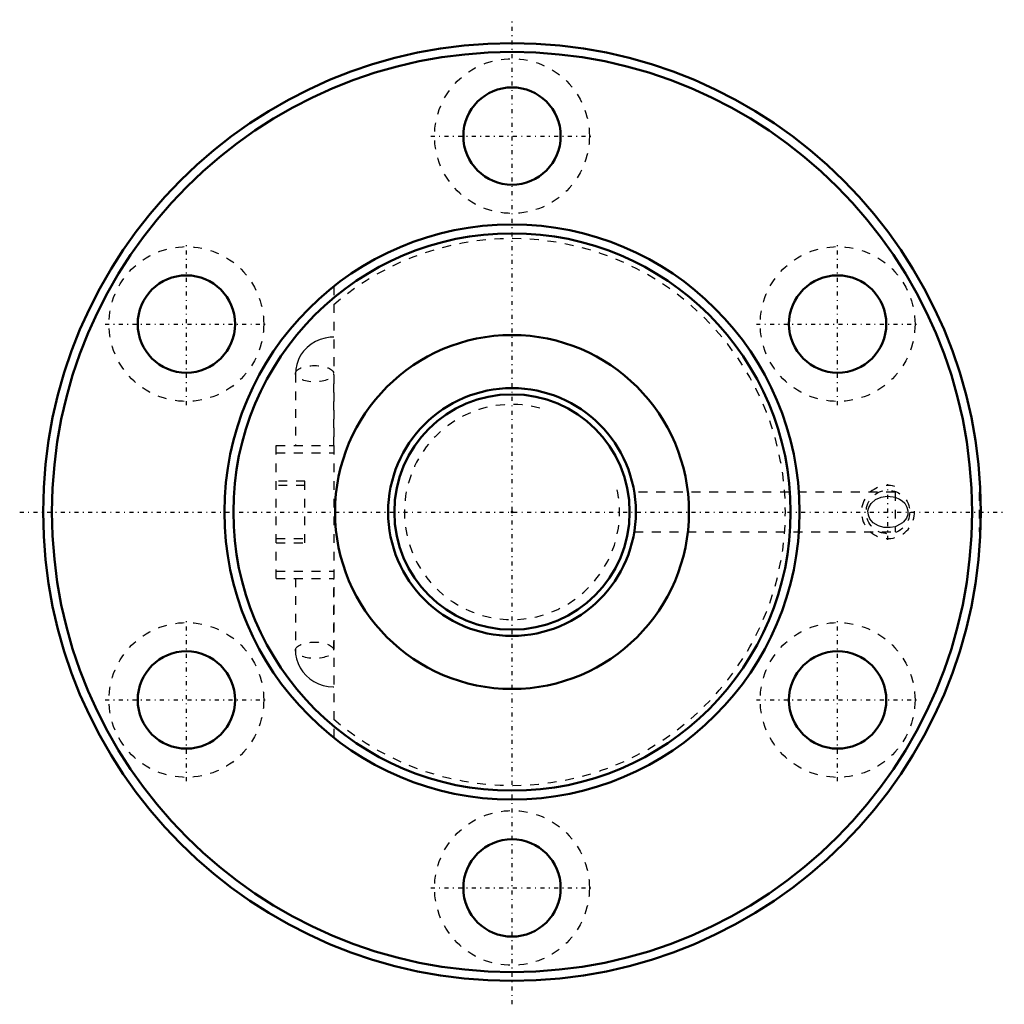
# Model space of a CAD drawing. Header units: millimetres. Extents: x -56 to 56, y -56 to 56.
import ezdxf

# ---------------------------------------------------------------- set-up
doc = ezdxf.new("R2010")
doc.units = ezdxf.units.MM
doc.linetypes.add('Center', pattern=[1.5, 0.45, -0.5, 0.05, -0.5])
doc.linetypes.add('Dashed', pattern=[2, 1, -1])
for name, color, linetype, lineweight in [('2d ConnectionPoints', 7, 'Continuous', 50), ('AM_0', 7, 'Continuous', 50), ('AM_5', 3, 'Continuous', 25), ('AM_7', 7, 'Center', 25), ('AM_9', 6, 'Dashed', 25)]:
    doc.layers.add(name, color=color, linetype=linetype, lineweight=lineweight)

# ---------------------------------------------------------------- blocks, each defined once
blk = doc.blocks.new('1_BNF_2810_2_5RR_Nut_0_in_BNF2810V_2_5RRG1_106LC0_000_rev_2')
at = {"layer": 'AM_0'}
for centre, radius in [((0, 0), 53), ((0, 0), 52), ((0, 42.5), 5.5), ((0, 0), 32.5), ((0, 0), 31.5), ((-36.81, 21.25), 5.5), ((36.81, 21.25), 5.5), ((0, 0), 20), ((-36.81, -21.25), 5.5), ((36.81, -21.25), 5.5), ((0, -42.5), 5.5)]:
    blk.add_circle(centre, radius, dxfattribs=at)
at = {"layer": 'AM_5', "linetype": 'Dashed'}
blk.add_arc((42.5, 0), 3, 75, 15, dxfattribs=at)
at = {"layer": 'AM_7'}
for p, q in [((0, -55.65), (0, 55.65)), ((-9.19, 42.5), (9.19, 42.5)), ((-36.81, 12.06), (-36.81, 30.44)), ((36.81, 12.06), (36.81, 30.44)), ((-45.99, 21.25), (-27.62, 21.25)), ((27.62, 21.25), (45.99, 21.25)), ((42.5, -3.15), (42.5, 3.15)), ((-55.65, 0), (55.65, 0)), ((-36.81, -30.44), (-36.81, -12.06)), ((36.81, -30.44), (36.81, -12.06)), ((-45.99, -21.25), (-27.62, -21.25)), ((27.62, -21.25), (45.99, -21.25)), ((-9.19, -42.5), (9.19, -42.5))]:
    blk.add_line(p, q, dxfattribs=at)
at = {"layer": 'AM_9'}
for p, q in [((-20.15, 25.5), (-20.15, -25.5)), ((-24.48, 15.63), (-24.48, 7.5)), ((-20.15, 7.5), (-20.15, 15.63)), ((-26.65, 7.5), (-20.15, 7.5)), ((-26.65, -7.5), (-26.65, 7.5)), ((-26.65, 6.7), (-20.15, 6.7)), ((-23.4, 3.5), (-26.65, 3.5)), ((-23.4, -3.5), (-23.4, 3.5)), ((-23.4, 3), (-26.65, 3)), ((43.3, 2.25), (13.82, 2.25)), ((43.3, 2.25), (43.3, -2.25)), ((52.95, 2.25), (52.8, 2.25)), ((52.8, 2.25), (52.8, -2.25)), ((-26.65, -3), (-23.4, -3)), ((13.82, -2.25), (43.3, -2.25)), ((52.8, -2.25), (52.95, -2.25)), ((-26.65, -3.5), (-23.4, -3.5)), ((-26.65, -6.7), (-20.15, -6.7)), ((-26.65, -7.5), (-20.15, -7.5)), ((-24.48, -7.5), (-24.48, -15.63)), ((-20.15, -15.63), (-20.15, -7.5))]:
    blk.add_line(p, q, dxfattribs=at)
for points in [[(-20.15, 19.76), (-20.56, 19.75), (-21.13, 19.66), (-21.69, 19.49), (-22.22, 19.26), (-22.72, 18.96), (-23.17, 18.6), (-23.56, 18.18), (-23.89, 17.72), (-24.15, 17.22), (-24.34, 16.69), (-24.45, 16.15), (-24.48, 15.63)], [(43.3, -1.67), (42.76, -1.77), (42.04, -1.74), (41.44, -1.58), (40.83, -1.21), (40.46, -0.78), (40.28, -0.35), (40.24, 0.12), (40.33, 0.52), (40.59, 0.96), (41.09, 1.41), (41.74, 1.68), (42.4, 1.78), (43.08, 1.72), (43.3, 1.67)], [(43.3, 1.67), (43.81, 1.46), (44.12, 1.25), (44.4, 0.98), (44.65, 0.56), (44.76, 0.14), (44.73, -0.3), (44.6, -0.68), (44.27, -1.12), (44.14, -1.24), (43.45, -1.62), (43.3, -1.67)], [(-24.48, -15.63), (-24.46, -16.06), (-24.36, -16.6), (-24.19, -17.12), (-23.95, -17.62), (-23.65, -18.08), (-23.28, -18.49), (-22.86, -18.86), (-22.39, -19.17), (-21.88, -19.42), (-21.34, -19.61), (-20.77, -19.72), (-20.22, -19.76), (-20.15, -19.76)]]:
    blk.add_lwpolyline(points, dxfattribs=at)
for centre, radius in [((0, 42.5), 8.75), ((-36.81, 21.25), 8.75), ((36.81, 21.25), 8.75), ((42.5, 0), 2.46), ((-36.81, -21.25), 8.75), ((36.81, -21.25), 8.75), ((0, -42.5), 8.75)]:
    blk.add_circle(centre, radius, dxfattribs=at)
blk.add_arc((0, 0), 30.9, 229.2996, 130.7004, dxfattribs=at)
for centre in [(-22.32, 15.63), (-22.32, -15.63)]:
    blk.add_ellipse(centre, major_axis=(-2.17, 0), ratio=0.422618, dxfattribs=at)
blk = doc.blocks.new('2_BNF_2810_2_5RR000_Shaft_0_in_BNF2810V_2_5RRG1_106LC0_000_rev_2')
at = {"layer": 'AM_0'}
for radius in [14, 13.3]:
    blk.add_circle((0, 0), radius, dxfattribs=at)
at = {"layer": 'AM_5', "linetype": 'Dashed'}
blk.add_arc((0, 0), 12.16, 75, 15, dxfattribs=at)

msp = doc.modelspace()

# ---------------------------------------------------------------- linework, layer by layer
at = {"layer": '2d ConnectionPoints'}
msp.add_point((0, 0), dxfattribs=at)
msp.add_point((0, 0), dxfattribs=at)

# ---------------------------------------------------------------- block references
for name in ['1_BNF_2810_2_5RR_Nut_0_in_BNF2810V_2_5RRG1_106LC0_000_rev_2', '2_BNF_2810_2_5RR000_Shaft_0_in_BNF2810V_2_5RRG1_106LC0_000_rev_2']:
    msp.add_blockref(name, (0, 0))

doc.saveas('drawing.dxf')
